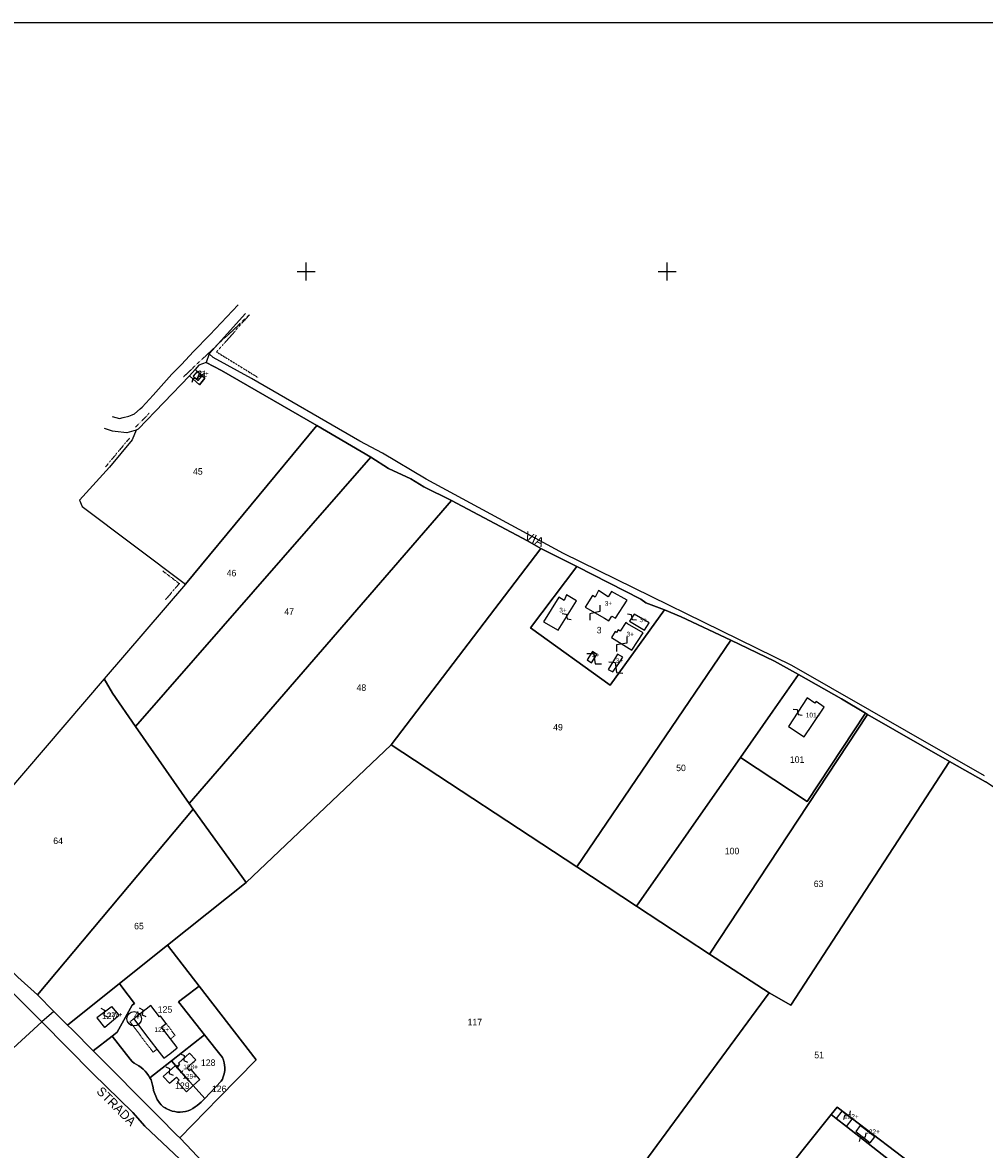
# Model space of a CAD drawing. Header units: metres. Extents: x 14146 to 16041, y -33130 to -31862.
# Tile 4 of 8: x 14443 to 14976, y -32486 to -31862. Entities that reach past the tile are written whole.
import ezdxf

# ---------------------------------------------------------------- set-up
doc = ezdxf.new("R2010")
doc.units = ezdxf.units.M
for name, pattern in [('CONTINUA', [0]), ('FRECCETTA', [1, -1]), ('TRATTEGGIATA5', [0.3, 0.15, -0.15]), ('TRATTO-PUNTO', [0.4, 0.15, -0.125, 0, -0.125])]:
    doc.linetypes.add(name, pattern=pattern)
for name, color, linetype in [('CONFINE', 3, 'CONTINUA'), ('FABBRICATI', 1, 'CONTINUA'), ('FIDUCIALI', 5, 'CONTINUA'), ('LINEEVARIE', 6, 'CONTINUA'), ('PARTICELLE', 7, 'CONTINUA'), ('SIMBOLI', 6, 'CONTINUA'), ('STRADE', 8, 'CONTINUA'), ('TESTI', 3, 'CONTINUA')]:
    doc.layers.add(name, color=color, linetype=linetype)

# ---------------------------------------------------------------- blocks, each defined once
blk = doc.blocks.new('20', base_point=(5, 5))
at = {"layer": 'SIMBOLI'}
blk.add_circle((5, 5), 4, dxfattribs=at)
blk.add_point((5, 5), dxfattribs=at)
blk = doc.blocks.new('3', base_point=(5, 5))
at = {"layer": 'SIMBOLI'}
for p, q in [((5, 0), (5, 10)), ((0, 5), (10, 5))]:
    blk.add_line(p, q, dxfattribs=at)
blk = doc.blocks.new('9', base_point=(5, 5))
at = {"layer": 'SIMBOLI'}
for p, q in [((2, 5), (4, 6)), ((4, 6), (6, 4)), ((6, 4), (8, 5))]:
    blk.add_line(p, q, dxfattribs=at)
blk = doc.blocks.new('14', base_point=(5, 5))
at = {"layer": 'SIMBOLI'}
for p, q in [((0, 5), (3, 7)), ((3, 7), (7, 3)), ((7, 3), (10, 5))]:
    blk.add_line(p, q, dxfattribs=at)

msp = doc.modelspace()

# ---------------------------------------------------------------- linework, layer by layer
at = {"layer": 'CONFINE'}
for points in [[(14975.806, -32279.491), (14869.003, -32218.248), (14742.48, -32156.192), (14666.496, -32115.059), (14642.215, -32100.672), (14629.695, -32093.935), (14569.577, -32059.235), (14548.338, -32047.686), (14546.209, -32045.508), (14544.434, -32050.42), (14540.479, -32051.889), (14538.376, -32054.259), (14535.264, -32057.764), (14506.915, -32087.391), (14505.699, -32087.948), (14503.467, -32093.266), (14490.893, -32108.308), (14474.365, -32126.641), (14475.784, -32130.187), (14533.011, -32173.142), (14488.027, -32225.631), (14389.778, -32340.272)], [(14440.212, -32391.027), (14451.059, -32400.752), (14460.132, -32410.022), (14453.49, -32415.745), (14410.22, -32455.17)]]:
    msp.add_lwpolyline(points, dxfattribs=at)
at = {"layer": 'FABBRICATI'}
for points in [[(14542.367, -32057.717), (14539.585, -32055.307), (14537.289, -32057.858), (14540.084, -32060.293), (14542.367, -32057.717)], [(14731.525, -32194.077), (14739.584, -32198.636), (14749.675, -32182.378), (14744.251, -32179.086), (14742.831, -32182.226), (14739.993, -32180.351), (14731.525, -32194.077)], [(14765.236, -32192.054), (14767.696, -32193.543), (14769.278, -32190.947), (14771.32, -32192.003), (14777.759, -32181.975), (14769.193, -32177.214), (14767.266, -32180.202), (14761.943, -32176.757), (14760.118, -32180.404), (14758.547, -32179.543), (14754.592, -32185.924), (14765.236, -32192.054)], [(14771.905, -32199.956), (14771.116, -32199.449), (14769.088, -32202.791), (14780.442, -32209.833), (14786.679, -32200.21), (14778.011, -32195.094), (14777.022, -32194.509), (14773.976, -32199.252), (14772.777, -32198.492), (14771.905, -32199.956)], [(14779.126, -32193.675), (14787.439, -32198.69), (14789.924, -32194.639), (14781.661, -32189.776), (14779.126, -32193.675)], [(14755.698, -32215.118), (14758.097, -32216.742), (14760.98, -32212.219), (14758.579, -32210.595), (14755.698, -32215.118)], [(14773.192, -32217.075), (14775.423, -32213.661), (14772.492, -32211.929), (14770.201, -32215.606), (14767.311, -32220.518), (14769.896, -32221.734), (14773.192, -32217.075)], [(14881.841, -32239.118), (14877.52, -32236.21), (14867.204, -32251.989), (14875.941, -32257.87), (14880.427, -32251.026), (14887.049, -32241.313), (14882.473, -32238.199), (14881.841, -32239.118)], [(14491.887, -32407.545), (14483.991, -32413.569), (14488.187, -32418.774), (14488.371, -32418.625), (14495.653, -32412.566), (14496.273, -32412.077), (14492.242, -32407.263), (14491.887, -32407.545)], [(14520.069, -32418.359), (14522.311, -32416.653), (14519.311, -32412.708), (14519.131, -32412.472), (14518.593, -32412.876), (14513.934, -32406.748), (14504.46, -32414.03), (14510.971, -32422.641), (14517.22, -32430.905), (14521.061, -32435.857), (14524.309, -32433.369), (14528.482, -32430.171), (14528.367, -32430.02), (14524.696, -32425.194), (14519.707, -32418.634), (14520.069, -32418.359)], [(14537.826, -32437.612), (14538.754, -32436.786), (14535.355, -32432.978), (14529.103, -32438.553), (14529.218, -32438.682), (14529.782, -32439.314), (14529.494, -32439.571), (14528.409, -32440.539), (14527.73, -32439.778), (14527.539, -32439.947), (14528.174, -32440.748), (14535.119, -32448.526), (14537.336, -32451.01), (14541.053, -32447.677), (14538.373, -32444.638), (14536.147, -32442.115), (14535.233, -32442.948), (14533.729, -32441.261), (14537.091, -32438.267), (14537.826, -32437.612)], [(14535.119, -32448.526), (14528.174, -32440.748), (14527.539, -32439.947), (14520.778, -32445.954), (14524.213, -32449.747), (14527.997, -32446.372), (14529.501, -32448.059), (14528.583, -32448.878), (14531.803, -32452.488), (14533.529, -32454.423), (14537.336, -32451.01), (14535.119, -32448.526)], [(14893.672, -32469.271), (14899.364, -32473.674), (14902.441, -32469.639), (14896.698, -32465.196), (14893.672, -32469.271)], [(14906.963, -32473.129), (14904.438, -32476.438), (14912.519, -32482.694), (14915.004, -32479.355), (14906.963, -32473.129)]]:
    msp.add_lwpolyline(points, close=True, dxfattribs=at)
at = {"layer": 'LINEEVARIE', "color": 2}
msp.add_lwpolyline([(14146, -33130), (14146, -31862), (16041, -31862), (16041, -33130), (14146, -33130)], dxfattribs=at)
at = {"layer": 'LINEEVARIE'}
for points in [[(14492.519, -32080.299), (14496.524, -32081.464), (14498.603, -32080.806), (14501.644, -32080.198), (14503.52, -32079.287), (14504.737, -32078.781), (14508.032, -32076.046), (14508.996, -32075.084), (14515.08, -32068.55), (14525.575, -32056.851), (14530.898, -32051.534), (14537.54, -32044.342), (14546.514, -32034.973), (14562.282, -32018.361)], [(14546.209, -32045.508), (14566.388, -32023.274)], [(14505.699, -32087.948), (14500.528, -32089.417), (14494.09, -32088.606), (14492.62, -32088.504), (14488.26, -32086.984)], [(14453.49, -32415.745), (14402.854, -32365.041), (14386.533, -32349.642), (14372.239, -32332.927)]]:
    msp.add_lwpolyline(points, dxfattribs=at)
at = {"layer": 'LINEEVARIE', "linetype": 'TRATTO-PUNTO'}
for points in [[(14532.013, -32058.219), (14568.416, -32023.984), (14550.315, -32044.546), (14573.328, -32058.729)], [(14512.898, -32078.579), (14505.395, -32086.226)], [(14501.997, -32092.304), (14488.815, -32108.105)], [(14520.491, -32165.898), (14529.614, -32172.838), (14521.908, -32181.903)]]:
    msp.add_lwpolyline(points, dxfattribs=at)
at = {"layer": 'LINEEVARIE', "linetype": 'TRATTEGGIATA5'}
for points in [[(14517.22, -32430.905), (14515.121, -32432.501), (14502.277, -32415.615), (14504.46, -32414.03)], [(14522.311, -32416.653), (14527.301, -32423.213), (14524.696, -32425.194)], [(14529.734, -32439.846), (14528.124, -32441.298)], [(14530.347, -32443.891), (14531.958, -32442.44)]]:
    msp.add_lwpolyline(points, dxfattribs=at)
at = {"layer": 'PARTICELLE', "color": 2, "linetype": 'FRECCETTA'}
msp.add_line((14539.605, -32058.447), (14543.683, -32056.376), dxfattribs=at)
at = {"layer": 'PARTICELLE'}
for points in [[(14538.376, -32054.259), (14539.585, -32055.307), (14542.367, -32057.717), (14543.824, -32058.98), (14540.884, -32062.728), (14535.264, -32057.764), (14506.915, -32087.391), (14505.699, -32087.948), (14503.467, -32093.266), (14490.893, -32108.308), (14474.365, -32126.641), (14475.784, -32130.187), (14533.011, -32173.142), (14605.87, -32085.272), (14553, -32054.726), (14544.434, -32050.42), (14540.479, -32051.889), (14538.376, -32054.259)], [(14538.376, -32054.259), (14535.264, -32057.764), (14540.884, -32062.728), (14543.824, -32058.98), (14542.367, -32057.717), (14539.585, -32055.307), (14538.376, -32054.259)], [(14488.027, -32225.631), (14492.549, -32233.512), (14505.271, -32252), (14635.675, -32102.9), (14605.87, -32085.272), (14533.011, -32173.142), (14488.027, -32225.631)], [(14635.675, -32102.9), (14505.271, -32252), (14535.123, -32294.801), (14680.485, -32126.81), (14665.126, -32119.262), (14657.979, -32114.805), (14645.509, -32109.03), (14635.675, -32102.9)], [(14680.485, -32126.81), (14535.123, -32294.801), (14537.252, -32297.79), (14566.7, -32338.463), (14647.009, -32262.193), (14729.908, -32153.456), (14722.66, -32149.15), (14680.485, -32126.81)], [(14729.908, -32153.456), (14647.009, -32262.193), (14749.966, -32329.859), (14835.192, -32204.215), (14807.819, -32191.247), (14798.492, -32187.346), (14768.476, -32229.23), (14724.174, -32197.368), (14749.88, -32163.436), (14729.908, -32153.456)], [(14749.88, -32163.436), (14724.174, -32197.368), (14768.476, -32229.23), (14798.492, -32187.346), (14788.202, -32183.597), (14785.465, -32181.419), (14749.88, -32163.436)], [(14835.192, -32204.215), (14749.966, -32329.859), (14782.949, -32351.537), (14840.596, -32269.163), (14858.46, -32243.636), (14872.754, -32223.212), (14859.473, -32215.816), (14835.192, -32204.215)], [(14451.059, -32400.752), (14537.252, -32297.79), (14535.123, -32294.801), (14505.271, -32252), (14492.549, -32233.512), (14488.027, -32225.631), (14389.778, -32340.272), (14440.212, -32391.027), (14451.059, -32400.752)], [(14877.475, -32293.532), (14909.809, -32244.621), (14896.628, -32236.737), (14872.754, -32223.212), (14858.46, -32243.636), (14840.596, -32269.163), (14877.475, -32293.532)], [(14823.509, -32378.194), (14911.024, -32245.348), (14909.809, -32244.621), (14877.475, -32293.532), (14840.596, -32269.163), (14782.949, -32351.537), (14823.509, -32378.194)], [(14911.024, -32245.348), (14823.509, -32378.194), (14856.558, -32399.57), (14868.47, -32406.46), (14956.341, -32271.487), (14911.024, -32245.348)], [(14956.341, -32271.487), (14868.47, -32406.46), (14856.558, -32399.57), (14729.952, -32571.615), (14732.639, -32573.59), (14746.426, -32586.254), (14775.47, -32611.327), (14822.485, -32552.594), (14890.894, -32467.134), (14894.215, -32462.986), (14946.019, -32502.547), (14947.68, -32503.796), (14965.28, -32517.035), (14976.686, -32522.202), (14983.276, -32522.202), (15098.745, -32344.27), (15095.03, -32340.483), (15076.984, -32331.01), (15043.477, -32317.281), (15029.892, -32312.772), (14984.829, -32288.305), (14976.465, -32282.733), (14956.341, -32271.487)], [(14460.132, -32410.022), (14467.696, -32417.507), (14496.439, -32394.559), (14523.066, -32373.3), (14566.7, -32338.463), (14537.252, -32297.79), (14451.059, -32400.752), (14460.132, -32410.022)], [(14543.541, -32422.832), (14529.133, -32404.606), (14532.26, -32402.261), (14540.631, -32395.984), (14523.066, -32373.3), (14496.439, -32394.559), (14497.841, -32396.374), (14504.865, -32405.464), (14503.573, -32406.492), (14495.198, -32421.493), (14492.439, -32423.636), (14502.354, -32436.368), (14503.525, -32437.6), (14504.691, -32438.544), (14505.963, -32439.338), (14507.262, -32440.089), (14508.485, -32440.957), (14509.63, -32441.926), (14510.689, -32442.988), (14511.653, -32444.137), (14512.517, -32445.363), (14513.273, -32446.659), (14525.254, -32437.228), (14543.541, -32422.832)], [(14470.421, -32420.203), (14481.942, -32431.789), (14492.439, -32423.636), (14495.198, -32421.493), (14503.573, -32406.492), (14504.865, -32405.464), (14497.841, -32396.374), (14496.439, -32394.559), (14467.696, -32417.507), (14470.421, -32420.203)], [(14518.421, -32468.476), (14528.169, -32478.249), (14529.894, -32479.979), (14551.553, -32457.783), (14572.144, -32436.68), (14540.631, -32395.984), (14532.26, -32402.261), (14529.133, -32404.606), (14543.541, -32422.832), (14549.898, -32430.868), (14553.565, -32435.503), (14554.107, -32436.997), (14554.527, -32438.334), (14554.714, -32439.698), (14554.8, -32441.05), (14554.78, -32442.458), (14554.619, -32443.802), (14554.378, -32445.04), (14553.978, -32446.239), (14553.521, -32447.441), (14552.772, -32448.648), (14543.775, -32458.221), (14541.771, -32460.263), (14540.672, -32461.167), (14539.539, -32462.018), (14538.414, -32462.829), (14537.157, -32463.657), (14535.831, -32464.383), (14534.454, -32464.951), (14532.986, -32465.379), (14531.56, -32465.629), (14530.065, -32465.755), (14528.58, -32465.72), (14527.184, -32465.468), (14525.768, -32465.134), (14524.4, -32464.68), (14523.079, -32464.165), (14522.363, -32463.766), (14521.791, -32463.447), (14520.691, -32462.716), (14519.625, -32461.727), (14518.611, -32460.562), (14517.37, -32458.696), (14515.275, -32453.733), (14515.091, -32452.086), (14514.804, -32450.709), (14514.434, -32449.281), (14513.95, -32447.904), (14513.273, -32446.659), (14512.517, -32445.363), (14511.653, -32444.137), (14510.689, -32442.988), (14509.63, -32441.926), (14508.485, -32440.957), (14507.262, -32440.089), (14505.963, -32439.338), (14504.691, -32438.544), (14503.525, -32437.6), (14502.354, -32436.368), (14492.439, -32423.636), (14481.942, -32431.789), (14518.421, -32468.476)], [(14537.336, -32451.01), (14543.775, -32458.221), (14552.772, -32448.648), (14553.521, -32447.441), (14553.978, -32446.239), (14554.378, -32445.04), (14554.619, -32443.802), (14554.78, -32442.458), (14554.8, -32441.05), (14554.714, -32439.698), (14554.527, -32438.334), (14554.107, -32436.997), (14553.565, -32435.503), (14549.898, -32430.868), (14543.541, -32422.832), (14525.254, -32437.228), (14527.539, -32439.947), (14528.174, -32440.748), (14535.119, -32448.526), (14537.336, -32451.01)], [(14527.539, -32439.947), (14525.254, -32437.228), (14513.273, -32446.659), (14513.95, -32447.904), (14514.434, -32449.281), (14514.804, -32450.709), (14515.091, -32452.086), (14515.275, -32453.733), (14517.37, -32458.696), (14518.611, -32460.562), (14519.625, -32461.727), (14520.691, -32462.716), (14521.791, -32463.447), (14522.363, -32463.766), (14523.079, -32464.165), (14524.4, -32464.68), (14525.768, -32465.134), (14527.184, -32465.468), (14528.58, -32465.72), (14530.065, -32465.755), (14531.56, -32465.629), (14532.986, -32465.379), (14534.454, -32464.951), (14535.831, -32464.383), (14537.157, -32463.657), (14538.414, -32462.829), (14539.539, -32462.018), (14540.672, -32461.167), (14541.771, -32460.263), (14543.775, -32458.221), (14537.336, -32451.01), (14535.119, -32448.526), (14528.174, -32440.748), (14527.539, -32439.947)], [(14946.019, -32502.547), (14894.215, -32462.986), (14890.894, -32467.134), (14893.672, -32469.271), (14899.364, -32473.674), (14940.581, -32506.076), (14866.421, -32590.667), (14822.485, -32552.594), (14775.47, -32611.327), (14782.313, -32617.406), (14793.776, -32628.791), (14798.786, -32633.767), (14818.605, -32651.546), (14869.831, -32593.622), (14947.68, -32503.796), (14946.019, -32502.547)], [(14890.894, -32467.134), (14822.485, -32552.594), (14866.421, -32590.667), (14940.581, -32506.076), (14899.364, -32473.674), (14893.672, -32469.271), (14890.894, -32467.134)]]:
    msp.add_lwpolyline(points, close=True, dxfattribs=at)
for points in [[(14729.952, -32571.615), (14856.558, -32399.57), (14823.509, -32378.194), (14782.949, -32351.537), (14749.966, -32329.859), (14647.009, -32262.193), (14566.7, -32338.463), (14523.066, -32373.3), (14540.631, -32395.984), (14572.144, -32436.68), (14551.553, -32457.783), (14551.553, -32457.783), (14529.894, -32479.979), (14533.678, -32483.773), (14548.428, -32499.627)], [(14542.902, -32504.033), (14510.614, -32473.54), (14503.822, -32465.942), (14481.672, -32444.313), (14453.49, -32415.745), (14410.22, -32455.17), (14355.54, -32516.473)]]:
    msp.add_lwpolyline(points, dxfattribs=at)
at = {"layer": 'STRADE'}
for points in [[(14975.806, -32279.491), (14869.003, -32218.248), (14742.48, -32156.192), (14666.496, -32115.059), (14642.215, -32100.672), (14629.695, -32093.935), (14569.577, -32059.235), (14548.338, -32047.686), (14546.209, -32045.508), (14544.434, -32050.42), (14553, -32054.726), (14605.87, -32085.272), (14635.675, -32102.9), (14645.509, -32109.03), (14657.979, -32114.805), (14665.126, -32119.262), (14680.485, -32126.81), (14722.66, -32149.15), (14729.908, -32153.456), (14749.88, -32163.436), (14785.465, -32181.419), (14788.202, -32183.597), (14798.492, -32187.346), (14807.819, -32191.247), (14835.192, -32204.215), (14859.473, -32215.816), (14872.754, -32223.212), (14896.628, -32236.737), (14909.809, -32244.621), (14911.024, -32245.348), (14956.341, -32271.487), (14976.465, -32282.733)], [(14548.428, -32499.627), (14533.678, -32483.773), (14529.894, -32479.979), (14528.169, -32478.249), (14518.421, -32468.476), (14481.942, -32431.789), (14470.421, -32420.203), (14467.696, -32417.507), (14460.132, -32410.022), (14453.49, -32415.745), (14453.49, -32415.745), (14481.672, -32444.313), (14503.822, -32465.942), (14510.614, -32473.54), (14542.902, -32504.033)]]:
    msp.add_lwpolyline(points, dxfattribs=at)

# ---------------------------------------------------------------- block references
at = {"layer": 'FIDUCIALI'}
msp.add_blockref('20', (14504.598, -32413.973), dxfattribs=at)
at = {"layer": 'SIMBOLI'}
for p in [(14600, -32000), (14800, -32000)]:
    msp.add_blockref('3', p, dxfattribs=at)
for name, p, rotation in [('9', (14538.687, -32059.076), 48.934), ('9', (14744.254, -32191.112), 328.214), ('14', (14759.914, -32188.989), 236.993), ('9', (14780.536, -32191.506), 146.974), ('14', (14774.765, -32206.312), 235.159), ('14', (14759.539, -32214.48), -35.583), ('14', (14771.544, -32219.404), -38.334), ('9', (14872.362, -32244.1), 326.839), ('9', (14487.939, -32410.557), 307.357), ('9', (14509.197, -32410.389), 307.586), ('9', (14509.197, -32410.389), 307.586), ('9', (14532.229, -32435.765), 311.769), ('9', (14532.229, -32435.765), 311.769), ('9', (14524.159, -32442.95), 311.655), ('9', (14524.159, -32442.95), 311.655), ('9', (14899.57, -32467.417), 232.294), ('9', (14908.479, -32479.566), 52.258)]:
    msp.add_blockref(name, p, dxfattribs=dict(at, rotation=rotation))

# ---------------------------------------------------------------- texts
at = {"layer": 'FABBRICATI', "color": 7}
for s, p in [('31+', (14539.817, -32057.8)), ('3+', (14765.396, -32185.15)), ('3+', (14740.197, -32188.861)), ('3+', (14784.643, -32194.233)), ('3+', (14777.436, -32202.171)), ('3+', (14758.339, -32213.669)), ('3+', (14771.416, -32216.832)), ('101+', (14876.792, -32247.04)), ('127+', (14489.911, -32413.019)), ('125+', (14515.848, -32421.303)), ('129+', (14531.322, -32447.185)), ('128+', (14531.835, -32441.994)), ('122+', (14898.031, -32469.435)), ('122+', (14909.741, -32477.912))]:
    msp.add_text(s, height=2.6, dxfattribs=at).set_placement(p)
at = {"layer": 'FIDUCIALI'}
msp.add_text('4', height=4, dxfattribs=at).set_placement((14504.598, -32413.973))
at = {"layer": 'PARTICELLE', "color": 7}
for s, p in [('31', (14539.605, -32058.447)), ('45', (14537.227, -32112.516)), ('46', (14555.874, -32168.839)), ('47', (14587.809, -32190.215)), ('3', (14760.926, -32200.461)), ('48', (14627.851, -32232.308)), ('49', (14736.789, -32254.248)), ('101', (14867.966, -32272.214)), ('50', (14804.969, -32276.793)), ('64', (14459.789, -32317.182)), ('100', (14831.917, -32322.864)), ('63', (14881.203, -32341.022)), ('65', (14504.596, -32364.441)), ('125', (14517.69, -32410.655)), ('127', (14486.718, -32414.159)), ('117', (14689.37, -32417.638)), ('51', (14881.494, -32435.888)), ('128', (14541.624, -32440.131)), ('129', (14527.304, -32452.919)), ('126', (14547.703, -32454.649))]:
    msp.add_text(s, height=3.6, dxfattribs=at).set_placement(p)
at = {"layer": 'TESTI', "color": 3}
for s, rotation, p in [('VIA', 336.065, (14720.481, -32148.333)), ('STRADA', 315.035, (14483.413, -32454.707))]:
    msp.add_text(s, height=5, rotation=rotation, dxfattribs=at).set_placement(p)

doc.saveas('drawing.dxf')
